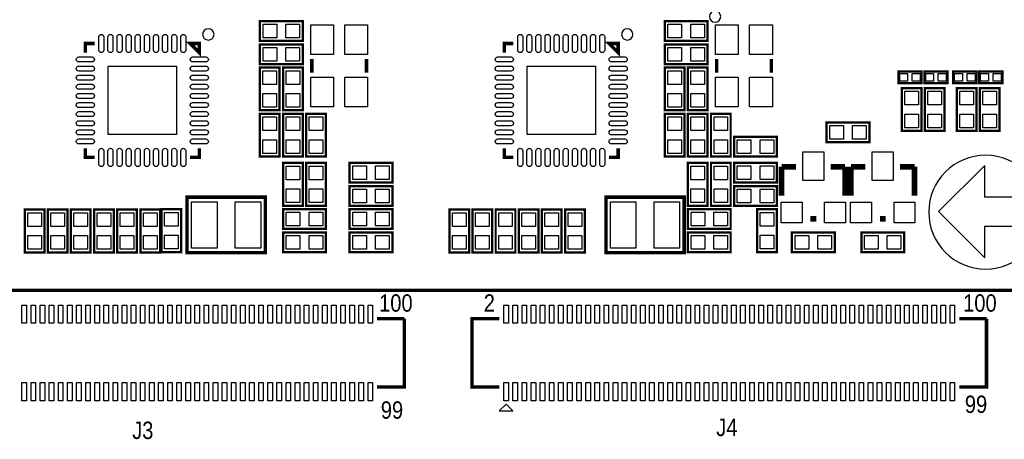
# Model space of a CAD drawing. Extents: x -28 to 211, y -50 to 129.
# Tile 6 of 18: x 47 to 90, y 56 to 74. Entities that reach past the tile are written whole.
import ezdxf

# ---------------------------------------------------------------- set-up
doc = ezdxf.new("R2010")
doc.units = 0
for name, color, linetype in [('BG_SILKSCREEN_TOP', 7, 'CONTINUOUS'), ('PG_SILKSCREEN_TOP', 253, 'CONTINUOUS'), ('PIN_TOP', 92, 'CONTINUOUS')]:
    doc.layers.add(name, color=color, linetype=linetype)

msp = doc.modelspace()

# ---------------------------------------------------------------- linework, layer by layer
at = {"layer": 'BG_SILKSCREEN_TOP'}
msp.add_lwpolyline([(89.1032, 63.463678, 1), (89.1032, 68.463922, 1)], format="xyb", close=True, dxfattribs=at)
msp.add_lwpolyline([(91.092528, 66.621914), (89.060528, 66.621914), (89.060528, 68.018914), (87.028528, 65.986914), (89.060528, 63.954914), (89.060528, 65.351914), (91.092528, 65.351914)], close=True, dxfattribs=at)
at = {"layer": 'BG_SILKSCREEN_TOP', "const_width": 0.1524}
msp.add_lwpolyline([(98.056319, 62.532768), (32.056197, 62.532768)], dxfattribs=at)
at = {"layer": 'PG_SILKSCREEN_TOP'}
for points, const_width in [([(59.1058, 73.4822), (57.2262, 73.4822), (57.2262, 74.3458), (59.1058, 74.3458), (59.1058, 73.4822)], 0.1016), ([(76.8858, 73.4822), (75.0062, 73.4822), (75.0062, 74.3458), (76.8858, 74.3458), (76.8858, 73.4822)], 0.1016), ([(49.959514, 73.366097), (49.559515, 73.366097), (49.559515, 72.966097)], 0.150089), ([(54.159709, 73.366097), (54.559708, 73.366097), (54.559708, 72.966097), (54.159709, 73.366097)], 0.150089), ([(59.1058, 72.4662), (57.2262, 72.4662), (57.2262, 73.3298), (59.1058, 73.3298), (59.1058, 72.4662)], 0.1016), ([(68.359503, 73.366097), (67.959503, 73.366097), (67.959503, 72.966097)], 0.150089), ([(72.559697, 73.366097), (72.959697, 73.366097), (72.959697, 72.966097), (72.559697, 73.366097)], 0.150089), ([(76.8858, 72.4662), (75.0062, 72.4662), (75.0062, 73.3298), (76.8858, 73.3298), (76.8858, 72.4662)], 0.1016), ([(59.506002, 72.689999), (59.506002, 72.090001)], 0.150012), ([(61.905998, 72.689999), (61.905998, 72.090001)], 0.150012), ([(77.286002, 72.689999), (77.286002, 72.090001)], 0.150012), ([(79.685998, 72.689999), (79.685998, 72.090001)], 0.150012), ([(58.0898, 72.3138), (58.0898, 70.4342), (57.2262, 70.4342), (57.2262, 72.3138), (58.0898, 72.3138)], 0.1016), ([(59.1058, 72.3138), (59.1058, 70.4342), (58.2422, 70.4342), (58.2422, 72.3138), (59.1058, 72.3138)], 0.1016), ([(75.8698, 72.3138), (75.8698, 70.4342), (75.0062, 70.4342), (75.0062, 72.3138), (75.8698, 72.3138)], 0.1016), ([(76.8858, 72.3138), (76.8858, 70.4342), (76.0222, 70.4342), (76.0222, 72.3138), (76.8858, 72.3138)], 0.1016), ([(85.2678, 71.628), (86.2838, 71.628), (86.2838, 72.136), (85.2678, 72.136), (85.2678, 71.628)], 0.1016), ([(87.4268, 72.136), (86.4108, 72.136), (86.4108, 71.628), (87.4268, 71.628), (87.4268, 72.136)], 0.1016), ([(87.6808, 71.628), (88.6968, 71.628), (88.6968, 72.136), (87.6808, 72.136), (87.6808, 71.628)], 0.1016), ([(89.8398, 72.136), (88.8238, 72.136), (88.8238, 71.628), (89.8398, 71.628), (89.8398, 72.136)], 0.1016), ([(85.4202, 69.529198), (85.4202, 71.408798), (86.2838, 71.408798), (86.2838, 69.529198), (85.4202, 69.529198)], 0.1016), ([(86.4362, 69.529198), (86.4362, 71.408798), (87.2998, 71.408798), (87.2998, 69.529198), (86.4362, 69.529198)], 0.1016), ([(87.8332, 69.529198), (87.8332, 71.408798), (88.6968, 71.408798), (88.6968, 69.529198), (87.8332, 69.529198)], 0.1016), ([(88.8492, 69.529198), (88.8492, 71.408798), (89.7128, 71.408798), (89.7128, 69.529198), (88.8492, 69.529198)], 0.1016), ([(57.2262, 68.4022), (57.2262, 70.2818), (58.0898, 70.2818), (58.0898, 68.4022), (57.2262, 68.4022)], 0.1016), ([(58.2422, 68.4022), (58.2422, 70.2818), (59.1058, 70.2818), (59.1058, 68.4022), (58.2422, 68.4022)], 0.1016), ([(59.2582, 68.4022), (59.2582, 70.2818), (60.1218, 70.2818), (60.1218, 68.4022), (59.2582, 68.4022)], 0.1016), ([(75.0062, 68.4022), (75.0062, 70.2818), (75.8698, 70.2818), (75.8698, 68.4022), (75.0062, 68.4022)], 0.1016), ([(76.0222, 68.4022), (76.0222, 70.2818), (76.8858, 70.2818), (76.8858, 68.4022), (76.0222, 68.4022)], 0.1016), ([(77.0382, 68.4022), (77.0382, 70.2818), (77.9018, 70.2818), (77.9018, 68.4022), (77.0382, 68.4022)], 0.1016), ([(82.1182, 69.9008), (83.9978, 69.9008), (83.9978, 69.0372), (82.1182, 69.0372), (82.1182, 69.9008)], 0.1016), ([(79.9338, 68.4022), (78.0542, 68.4022), (78.0542, 69.2658), (79.9338, 69.2658), (79.9338, 68.4022)], 0.1016), ([(49.559515, 68.765903), (49.559515, 68.365903), (49.959514, 68.365903)], 0.150089), ([(54.559708, 68.765903), (54.559708, 68.365903), (54.159709, 68.365903)], 0.150089), ([(67.959503, 68.765903), (67.959503, 68.365903), (68.359503, 68.365903)], 0.150089), ([(72.959697, 68.765903), (72.959697, 68.365903), (72.559697, 68.365903)], 0.150089), ([(58.2422, 66.2432), (58.2422, 68.1228), (59.1058, 68.1228), (59.1058, 66.2432), (58.2422, 66.2432)], 0.1016), ([(60.1218, 68.1228), (60.1218, 66.2432), (59.2582, 66.2432), (59.2582, 68.1228), (60.1218, 68.1228)], 0.1016), ([(61.1632, 68.1228), (63.0428, 68.1228), (63.0428, 67.2592), (61.1632, 67.2592), (61.1632, 68.1228)], 0.1016), ([(76.8858, 68.1228), (76.8858, 66.2432), (76.0222, 66.2432), (76.0222, 68.1228), (76.8858, 68.1228)], 0.1016), ([(77.0382, 66.2432), (77.0382, 68.1228), (77.9018, 68.1228), (77.9018, 66.2432), (77.0382, 66.2432)], 0.1016), ([(79.9338, 67.2592), (78.0542, 67.2592), (78.0542, 68.1228), (79.9338, 68.1228), (79.9338, 67.2592)], 0.1016), ([(80.772, 67.9577), (80.137, 67.9577)], 0.254), ([(80.137, 67.9577), (80.137, 66.6877)], 0.254), ([(82.296, 67.9577), (82.931, 67.9577)], 0.254), ([(82.931, 67.9577), (82.931, 66.6877)], 0.254), ([(83.82, 67.9577), (83.185, 67.9577)], 0.254), ([(83.185, 67.9577), (83.185, 66.6877)], 0.254), ([(85.344, 67.9577), (85.979, 67.9577)], 0.254), ([(85.979, 67.9577), (85.979, 66.6877)], 0.254), ([(61.1632, 67.1068), (63.0428, 67.1068), (63.0428, 66.2432), (61.1632, 66.2432), (61.1632, 67.1068)], 0.1016), ([(79.9338, 66.2432), (78.0542, 66.2432), (78.0542, 67.1068), (79.9338, 67.1068), (79.9338, 66.2432)], 0.1016), ([(54.023793, 64.18199), (57.461429, 64.18199), (57.461429, 66.622168), (54.023539, 66.622168), (54.023539, 64.18199), (54.023793, 64.18199)], 0.1524), ([(72.423782, 64.18199), (75.861418, 64.18199), (75.861418, 66.622168), (72.423528, 66.622168), (72.423528, 64.18199), (72.423782, 64.18199)], 0.1524), ([(46.893709, 64.195198), (46.893709, 66.074798), (47.757309, 66.074798), (47.757309, 64.195198), (46.893709, 64.195198)], 0.1016), ([(47.909709, 64.195198), (47.909709, 66.074798), (48.773309, 66.074798), (48.773309, 64.195198), (47.909709, 64.195198)], 0.1016), ([(48.925709, 64.195198), (48.925709, 66.074798), (49.789309, 66.074798), (49.789309, 64.195198), (48.925709, 64.195198)], 0.1016), ([(49.941709, 64.195198), (49.941709, 66.074798), (50.805309, 66.074798), (50.805309, 64.195198), (49.941709, 64.195198)], 0.1016), ([(50.957709, 64.195198), (50.957709, 66.074798), (51.821309, 66.074798), (51.821309, 64.195198), (50.957709, 64.195198)], 0.1016), ([(51.973709, 64.195198), (51.973709, 66.074798), (52.837309, 66.074798), (52.837309, 64.195198), (51.973709, 64.195198)], 0.1016), ([(53.7718, 66.0908), (53.7718, 64.2112), (52.9082, 64.2112), (52.9082, 66.0908), (53.7718, 66.0908)], 0.1016), ([(58.2422, 66.0908), (60.1218, 66.0908), (60.1218, 65.2272), (58.2422, 65.2272), (58.2422, 66.0908)], 0.1016), ([(63.0428, 65.2272), (61.1632, 65.2272), (61.1632, 66.0908), (63.0428, 66.0908), (63.0428, 65.2272)], 0.1016), ([(65.547697, 64.195198), (65.547697, 66.074798), (66.411297, 66.074798), (66.411297, 64.195198), (65.547697, 64.195198)], 0.1016), ([(66.563697, 64.195198), (66.563697, 66.074798), (67.427297, 66.074798), (67.427297, 64.195198), (66.563697, 64.195198)], 0.1016), ([(67.579697, 64.195198), (67.579697, 66.074798), (68.443297, 66.074798), (68.443297, 64.195198), (67.579697, 64.195198)], 0.1016), ([(68.595697, 64.195198), (68.595697, 66.074798), (69.459297, 66.074798), (69.459297, 64.195198), (68.595697, 64.195198)], 0.1016), ([(69.611697, 64.195198), (69.611697, 66.074798), (70.475297, 66.074798), (70.475297, 64.195198), (69.611697, 64.195198)], 0.1016), ([(70.627697, 64.195198), (70.627697, 66.074798), (71.491297, 66.074798), (71.491297, 64.195198), (70.627697, 64.195198)], 0.1016), ([(76.0222, 66.0908), (77.9018, 66.0908), (77.9018, 65.2272), (76.0222, 65.2272), (76.0222, 66.0908)], 0.1016), ([(79.9338, 66.0908), (79.9338, 64.2112), (79.0702, 64.2112), (79.0702, 66.0908), (79.9338, 66.0908)], 0.1016), ([(81.407, 65.6717), (81.661, 65.6717)], 0.254), ([(84.455, 65.6717), (84.709, 65.6717)], 0.254), ([(58.2422, 65.0748), (60.1218, 65.0748), (60.1218, 64.2112), (58.2422, 64.2112), (58.2422, 65.0748)], 0.1016), ([(63.0428, 64.2112), (61.1632, 64.2112), (61.1632, 65.0748), (63.0428, 65.0748), (63.0428, 64.2112)], 0.1016), ([(76.0222, 65.0748), (77.9018, 65.0748), (77.9018, 64.2112), (76.0222, 64.2112), (76.0222, 65.0748)], 0.1016), ([(80.5942, 65.0748), (82.4738, 65.0748), (82.4738, 64.2112), (80.5942, 64.2112), (80.5942, 65.0748)], 0.1016), ([(83.6422, 65.0748), (85.5218, 65.0748), (85.5218, 64.2112), (83.6422, 64.2112), (83.6422, 65.0748)], 0.1016), ([(63.572619, 61.286771), (62.372621, 61.286771)], 0.150012), ([(62.372621, 58.286777), (63.572619, 58.286777), (63.572619, 61.286771)], 0.150012), ([(67.740251, 61.286771), (66.540253, 61.286771), (66.540253, 58.286777), (67.740251, 58.286777)], 0.150012), ([(89.140259, 61.286771), (87.940261, 61.286771)], 0.150012), ([(87.940261, 58.286777), (89.140259, 58.286777), (89.140259, 61.286771)], 0.150012)]:
    msp.add_lwpolyline(points, dxfattribs=dict(at, const_width=const_width))
for points in [[(77.465987, 74.549, 1), (76.966006, 74.549005, 1)], [(55.209592, 73.765994, 1), (54.70963, 73.766006, 1)], [(73.609581, 73.765994, 1), (73.109619, 73.766006, 1)]]:
    msp.add_lwpolyline(points, format="xyb", close=True, dxfattribs=at)
msp.add_lwpolyline([(67.740251, 57.236766), (68.340249, 57.236766), (68.04025, 57.536766)], close=True, dxfattribs=at)
at = {"layer": 'PIN_TOP'}
for points in [[(57.965823, 74.213695), (57.965823, 73.614305), (57.366433, 73.614305), (57.366433, 74.213695)], [(58.965567, 74.213695), (58.965567, 73.614305), (58.366177, 73.614305), (58.366177, 74.213695)], [(59.45599, 74.190009), (60.455988, 74.190009), (60.455988, 72.890012), (59.45599, 72.890012)], [(60.956012, 74.190009), (61.95601, 74.190009), (61.95601, 72.890012), (60.956012, 72.890012)], [(75.745823, 74.213695), (75.745823, 73.614305), (75.146433, 73.614305), (75.146433, 74.213695)], [(76.745567, 74.213695), (76.745567, 73.614305), (76.146177, 73.614305), (76.146177, 74.213695)], [(77.23599, 74.190009), (78.235988, 74.190009), (78.235988, 72.890012), (77.23599, 72.890012)], [(78.736012, 74.190009), (79.73601, 74.190009), (79.73601, 72.890012), (78.736012, 72.890012)], [(57.965823, 73.197695), (57.965823, 72.598305), (57.366433, 72.598305), (57.366433, 73.197695)], [(58.965567, 73.197695), (58.965567, 72.598305), (58.366177, 72.598305), (58.366177, 73.197695)], [(75.745823, 73.197695), (75.745823, 72.598305), (75.146433, 72.598305), (75.146433, 73.197695)], [(76.745567, 73.197695), (76.745567, 72.598305), (76.146177, 72.598305), (76.146177, 73.197695)], [(50.559614, 72.365997), (53.559608, 72.365997), (53.559608, 69.366003), (50.559614, 69.366003)], [(68.959603, 72.365997), (71.959597, 72.365997), (71.959597, 69.366003), (68.959603, 69.366003)], [(57.358305, 72.173567), (57.957695, 72.173567), (57.957695, 71.574177), (57.358305, 71.574177)], [(58.374305, 72.173567), (58.973695, 72.173567), (58.973695, 71.574177), (58.374305, 71.574177)], [(59.45599, 71.889988), (60.455988, 71.889988), (60.455988, 70.589991), (59.45599, 70.589991)], [(60.956012, 71.889988), (61.95601, 71.889988), (61.95601, 70.589991), (60.956012, 70.589991)], [(75.138305, 72.173567), (75.737695, 72.173567), (75.737695, 71.574177), (75.138305, 71.574177)], [(76.154305, 72.173567), (76.753695, 72.173567), (76.753695, 71.574177), (76.154305, 71.574177)], [(77.23599, 71.889988), (78.235988, 71.889988), (78.235988, 70.589991), (77.23599, 70.589991)], [(78.736012, 71.889988), (79.73601, 71.889988), (79.73601, 70.589991), (78.736012, 70.589991)], [(85.325712, 71.706994), (85.325712, 72.057006), (85.675724, 72.057006), (85.675724, 71.706994)], [(85.875876, 71.706994), (85.875876, 72.057006), (86.225888, 72.057006), (86.225888, 71.706994)], [(86.818724, 72.057006), (86.818724, 71.706994), (86.468712, 71.706994), (86.468712, 72.057006)], [(87.368888, 72.057006), (87.368888, 71.706994), (87.018876, 71.706994), (87.018876, 72.057006)], [(87.738712, 71.706994), (87.738712, 72.057006), (88.088724, 72.057006), (88.088724, 71.706994)], [(88.288876, 71.706994), (88.288876, 72.057006), (88.638888, 72.057006), (88.638888, 71.706994)], [(89.231724, 72.057006), (89.231724, 71.706994), (88.881712, 71.706994), (88.881712, 72.057006)], [(89.781888, 72.057006), (89.781888, 71.706994), (89.431876, 71.706994), (89.431876, 72.057006)], [(57.358305, 71.173823), (57.957695, 71.173823), (57.957695, 70.574433), (57.358305, 70.574433)], [(58.374305, 71.173823), (58.973695, 71.173823), (58.973695, 70.574433), (58.374305, 70.574433)], [(75.138305, 71.173823), (75.737695, 71.173823), (75.737695, 70.574433), (75.138305, 70.574433)], [(76.154305, 71.173823), (76.753695, 71.173823), (76.753695, 70.574433), (76.154305, 70.574433)], [(86.151695, 70.669175), (85.552305, 70.669175), (85.552305, 71.268565), (86.151695, 71.268565)], [(87.167695, 70.669175), (86.568305, 70.669175), (86.568305, 71.268565), (87.167695, 71.268565)], [(88.564695, 70.669175), (87.965305, 70.669175), (87.965305, 71.268565), (88.564695, 71.268565)], [(89.580695, 70.669175), (88.981305, 70.669175), (88.981305, 71.268565), (89.580695, 71.268565)], [(57.957695, 69.542177), (57.358305, 69.542177), (57.358305, 70.141567), (57.957695, 70.141567)], [(58.973695, 69.542177), (58.374305, 69.542177), (58.374305, 70.141567), (58.973695, 70.141567)], [(59.989695, 69.542177), (59.390305, 69.542177), (59.390305, 70.141567), (59.989695, 70.141567)], [(75.737695, 69.542177), (75.138305, 69.542177), (75.138305, 70.141567), (75.737695, 70.141567)], [(76.753695, 69.542177), (76.154305, 69.542177), (76.154305, 70.141567), (76.753695, 70.141567)], [(77.769695, 69.542177), (77.170305, 69.542177), (77.170305, 70.141567), (77.769695, 70.141567)], [(86.151695, 69.669431), (85.552305, 69.669431), (85.552305, 70.268821), (86.151695, 70.268821)], [(87.167695, 69.669431), (86.568305, 69.669431), (86.568305, 70.268821), (87.167695, 70.268821)], [(88.564695, 69.669431), (87.965305, 69.669431), (87.965305, 70.268821), (88.564695, 70.268821)], [(89.580695, 69.669431), (88.981305, 69.669431), (88.981305, 70.268821), (89.580695, 70.268821)], [(82.258433, 69.169305), (82.258433, 69.768695), (82.857823, 69.768695), (82.857823, 69.169305)], [(83.258177, 69.169305), (83.258177, 69.768695), (83.857567, 69.768695), (83.857567, 69.169305)], [(57.957695, 68.542433), (57.358305, 68.542433), (57.358305, 69.141823), (57.957695, 69.141823)], [(58.973695, 68.542433), (58.374305, 68.542433), (58.374305, 69.141823), (58.973695, 69.141823)], [(59.989695, 68.542433), (59.390305, 68.542433), (59.390305, 69.141823), (59.989695, 69.141823)], [(75.737695, 68.542433), (75.138305, 68.542433), (75.138305, 69.141823), (75.737695, 69.141823)], [(76.753695, 68.542433), (76.154305, 68.542433), (76.154305, 69.141823), (76.753695, 69.141823)], [(77.769695, 68.542433), (77.170305, 68.542433), (77.170305, 69.141823), (77.769695, 69.141823)], [(78.793823, 69.133695), (78.793823, 68.534305), (78.194433, 68.534305), (78.194433, 69.133695)], [(79.793567, 69.133695), (79.793567, 68.534305), (79.194177, 68.534305), (79.194177, 69.133695)], [(81.0768, 67.3481), (81.0768, 68.6181), (81.9912, 68.6181), (81.9912, 67.3481)], [(84.1248, 67.3481), (84.1248, 68.6181), (85.0392, 68.6181), (85.0392, 67.3481)], [(58.973695, 67.383177), (58.374305, 67.383177), (58.374305, 67.982567), (58.973695, 67.982567)], [(59.390305, 67.982567), (59.989695, 67.982567), (59.989695, 67.383177), (59.390305, 67.383177)], [(61.303433, 67.391305), (61.303433, 67.990695), (61.902823, 67.990695), (61.902823, 67.391305)], [(62.303177, 67.391305), (62.303177, 67.990695), (62.902567, 67.990695), (62.902567, 67.391305)], [(76.154305, 67.982567), (76.753695, 67.982567), (76.753695, 67.383177), (76.154305, 67.383177)], [(77.769695, 67.383177), (77.170305, 67.383177), (77.170305, 67.982567), (77.769695, 67.982567)], [(78.793823, 67.990695), (78.793823, 67.391305), (78.194433, 67.391305), (78.194433, 67.990695)], [(79.793567, 67.990695), (79.793567, 67.391305), (79.194177, 67.391305), (79.194177, 67.990695)], [(58.973695, 66.383433), (58.374305, 66.383433), (58.374305, 66.982823), (58.973695, 66.982823)], [(59.390305, 66.982823), (59.989695, 66.982823), (59.989695, 66.383433), (59.390305, 66.383433)], [(61.303433, 66.375305), (61.303433, 66.974695), (61.902823, 66.974695), (61.902823, 66.375305)], [(62.303177, 66.375305), (62.303177, 66.974695), (62.902567, 66.974695), (62.902567, 66.375305)], [(76.154305, 66.982823), (76.753695, 66.982823), (76.753695, 66.383433), (76.154305, 66.383433)], [(77.769695, 66.383433), (77.170305, 66.383433), (77.170305, 66.982823), (77.769695, 66.982823)], [(78.793823, 66.974695), (78.793823, 66.375305), (78.194433, 66.375305), (78.194433, 66.974695)], [(79.793567, 66.974695), (79.793567, 66.375305), (79.194177, 66.375305), (79.194177, 66.974695)], [(54.224961, 64.389), (54.224961, 66.421), (55.342561, 66.421), (55.342561, 64.389)], [(56.142661, 64.389), (56.142661, 66.421), (57.260261, 66.421), (57.260261, 64.389)], [(72.62495, 64.389), (72.62495, 66.421), (73.74255, 66.421), (73.74255, 64.389)], [(74.54265, 64.389), (74.54265, 66.421), (75.66025, 66.421), (75.66025, 64.389)], [(80.1243, 65.4939), (80.1243, 66.4083), (81.0387, 66.4083), (81.0387, 65.4939)], [(82.0293, 65.4939), (82.0293, 66.4083), (82.9437, 66.4083), (82.9437, 65.4939)], [(83.1723, 65.4939), (83.1723, 66.4083), (84.0867, 66.4083), (84.0867, 65.4939)], [(85.0773, 65.4939), (85.0773, 66.4083), (85.9917, 66.4083), (85.9917, 65.4939)], [(47.625203, 65.335175), (47.025814, 65.335175), (47.025814, 65.934565), (47.625203, 65.934565)], [(48.641203, 65.335175), (48.041814, 65.335175), (48.041814, 65.934565), (48.641203, 65.934565)], [(49.657203, 65.335175), (49.057814, 65.335175), (49.057814, 65.934565), (49.657203, 65.934565)], [(50.673203, 65.335175), (50.073814, 65.335175), (50.073814, 65.934565), (50.673203, 65.934565)], [(51.689203, 65.335175), (51.089814, 65.335175), (51.089814, 65.934565), (51.689203, 65.934565)], [(52.705203, 65.335175), (52.105814, 65.335175), (52.105814, 65.934565), (52.705203, 65.934565)], [(53.040305, 65.950567), (53.639695, 65.950567), (53.639695, 65.351177), (53.040305, 65.351177)], [(58.382433, 65.359305), (58.382433, 65.958695), (58.981823, 65.958695), (58.981823, 65.359305)], [(59.382177, 65.359305), (59.382177, 65.958695), (59.981567, 65.958695), (59.981567, 65.359305)], [(61.902823, 65.958695), (61.902823, 65.359305), (61.303433, 65.359305), (61.303433, 65.958695)], [(62.902567, 65.958695), (62.902567, 65.359305), (62.303177, 65.359305), (62.303177, 65.958695)], [(66.279192, 65.335175), (65.679803, 65.335175), (65.679803, 65.934565), (66.279192, 65.934565)], [(67.295192, 65.335175), (66.695803, 65.335175), (66.695803, 65.934565), (67.295192, 65.934565)], [(68.311192, 65.335175), (67.711803, 65.335175), (67.711803, 65.934565), (68.311192, 65.934565)], [(69.327192, 65.335175), (68.727803, 65.335175), (68.727803, 65.934565), (69.327192, 65.934565)], [(70.343192, 65.335175), (69.743803, 65.335175), (69.743803, 65.934565), (70.343192, 65.934565)], [(71.359192, 65.335175), (70.759803, 65.335175), (70.759803, 65.934565), (71.359192, 65.934565)], [(76.162433, 65.359305), (76.162433, 65.958695), (76.761823, 65.958695), (76.761823, 65.359305)], [(77.162177, 65.359305), (77.162177, 65.958695), (77.761567, 65.958695), (77.761567, 65.359305)], [(79.202305, 65.950567), (79.801695, 65.950567), (79.801695, 65.351177), (79.202305, 65.351177)], [(47.625203, 64.335431), (47.025814, 64.335431), (47.025814, 64.934821), (47.625203, 64.934821)], [(48.641203, 64.335431), (48.041814, 64.335431), (48.041814, 64.934821), (48.641203, 64.934821)], [(49.657203, 64.335431), (49.057814, 64.335431), (49.057814, 64.934821), (49.657203, 64.934821)], [(50.673203, 64.335431), (50.073814, 64.335431), (50.073814, 64.934821), (50.673203, 64.934821)], [(51.689203, 64.335431), (51.089814, 64.335431), (51.089814, 64.934821), (51.689203, 64.934821)], [(52.705203, 64.335431), (52.105814, 64.335431), (52.105814, 64.934821), (52.705203, 64.934821)], [(53.040305, 64.950823), (53.639695, 64.950823), (53.639695, 64.351433), (53.040305, 64.351433)], [(58.382433, 64.343305), (58.382433, 64.942695), (58.981823, 64.942695), (58.981823, 64.343305)], [(59.382177, 64.343305), (59.382177, 64.942695), (59.981567, 64.942695), (59.981567, 64.343305)], [(61.902823, 64.942695), (61.902823, 64.343305), (61.303433, 64.343305), (61.303433, 64.942695)], [(62.902567, 64.942695), (62.902567, 64.343305), (62.303177, 64.343305), (62.303177, 64.942695)], [(66.279192, 64.335431), (65.679803, 64.335431), (65.679803, 64.934821), (66.279192, 64.934821)], [(67.295192, 64.335431), (66.695803, 64.335431), (66.695803, 64.934821), (67.295192, 64.934821)], [(68.311192, 64.335431), (67.711803, 64.335431), (67.711803, 64.934821), (68.311192, 64.934821)], [(69.327192, 64.335431), (68.727803, 64.335431), (68.727803, 64.934821), (69.327192, 64.934821)], [(70.343192, 64.335431), (69.743803, 64.335431), (69.743803, 64.934821), (70.343192, 64.934821)], [(71.359192, 64.335431), (70.759803, 64.335431), (70.759803, 64.934821), (71.359192, 64.934821)], [(76.162433, 64.343305), (76.162433, 64.942695), (76.761823, 64.942695), (76.761823, 64.343305)], [(77.162177, 64.343305), (77.162177, 64.942695), (77.761567, 64.942695), (77.761567, 64.343305)], [(79.202305, 64.950823), (79.801695, 64.950823), (79.801695, 64.351433), (79.202305, 64.351433)], [(80.734433, 64.343305), (80.734433, 64.942695), (81.333823, 64.942695), (81.333823, 64.343305)], [(81.734177, 64.343305), (81.734177, 64.942695), (82.333567, 64.942695), (82.333567, 64.343305)], [(83.782433, 64.343305), (83.782433, 64.942695), (84.381823, 64.942695), (84.381823, 64.343305)], [(84.782177, 64.343305), (84.782177, 64.942695), (85.381567, 64.942695), (85.381567, 64.343305)], [(46.772627, 61.086771), (46.772627, 61.88677), (46.972626, 61.88677), (46.972626, 61.086771)], [(47.172626, 61.086771), (47.172626, 61.88677), (47.372626, 61.88677), (47.372626, 61.086771)], [(47.572625, 61.086771), (47.572625, 61.88677), (47.772625, 61.88677), (47.772625, 61.086771)], [(47.972624, 61.086771), (47.972624, 61.88677), (48.172624, 61.88677), (48.172624, 61.086771)], [(48.372624, 61.086771), (48.372624, 61.88677), (48.572623, 61.88677), (48.572623, 61.086771)], [(48.772623, 61.086771), (48.772623, 61.88677), (48.972622, 61.88677), (48.972622, 61.086771)], [(49.172622, 61.086771), (49.172622, 61.88677), (49.372622, 61.88677), (49.372622, 61.086771)], [(49.572621, 61.086771), (49.572621, 61.88677), (49.772621, 61.88677), (49.772621, 61.086771)], [(49.97262, 61.086771), (49.97262, 61.88677), (50.17262, 61.88677), (50.17262, 61.086771)], [(50.37262, 61.086771), (50.37262, 61.88677), (50.572619, 61.88677), (50.572619, 61.086771)], [(50.772619, 61.086771), (50.772619, 61.88677), (50.972618, 61.88677), (50.972618, 61.086771)], [(51.172618, 61.086771), (51.172618, 61.88677), (51.372618, 61.88677), (51.372618, 61.086771)], [(51.572617, 61.086771), (51.572617, 61.88677), (51.772617, 61.88677), (51.772617, 61.086771)], [(51.972616, 61.086771), (51.972616, 61.88677), (52.172616, 61.88677), (52.172616, 61.086771)], [(52.372616, 61.086771), (52.372616, 61.88677), (52.572615, 61.88677), (52.572615, 61.086771)], [(52.772615, 61.086771), (52.772615, 61.88677), (52.972614, 61.88677), (52.972614, 61.086771)], [(53.172614, 61.086771), (53.172614, 61.88677), (53.372614, 61.88677), (53.372614, 61.086771)], [(53.572613, 61.086771), (53.572613, 61.88677), (53.772613, 61.88677), (53.772613, 61.086771)], [(53.972612, 61.086771), (53.972612, 61.88677), (54.172612, 61.88677), (54.172612, 61.086771)], [(54.372612, 61.086771), (54.372612, 61.88677), (54.572611, 61.88677), (54.572611, 61.086771)], [(54.772611, 61.086771), (54.772611, 61.88677), (54.97261, 61.88677), (54.97261, 61.086771)], [(55.17261, 61.086771), (55.17261, 61.88677), (55.37261, 61.88677), (55.37261, 61.086771)], [(55.572609, 61.086771), (55.572609, 61.88677), (55.772609, 61.88677), (55.772609, 61.086771)], [(55.972608, 61.086771), (55.972608, 61.88677), (56.172608, 61.88677), (56.172608, 61.086771)], [(56.372608, 61.086771), (56.372608, 61.88677), (56.572607, 61.88677), (56.572607, 61.086771)], [(56.772607, 61.086771), (56.772607, 61.88677), (56.972606, 61.88677), (56.972606, 61.086771)], [(57.172606, 61.086771), (57.172606, 61.88677), (57.372606, 61.88677), (57.372606, 61.086771)], [(57.572605, 61.086771), (57.572605, 61.88677), (57.772605, 61.88677), (57.772605, 61.086771)], [(57.972604, 61.086771), (57.972604, 61.88677), (58.172604, 61.88677), (58.172604, 61.086771)], [(58.372604, 61.086771), (58.372604, 61.88677), (58.572603, 61.88677), (58.572603, 61.086771)], [(58.772628, 61.086771), (58.772628, 61.88677), (58.972628, 61.88677), (58.972628, 61.086771)], [(59.172627, 61.086771), (59.172627, 61.88677), (59.372627, 61.88677), (59.372627, 61.086771)], [(59.572627, 61.086771), (59.572627, 61.88677), (59.772626, 61.88677), (59.772626, 61.086771)], [(59.972626, 61.086771), (59.972626, 61.88677), (60.172625, 61.88677), (60.172625, 61.086771)], [(60.372625, 61.086771), (60.372625, 61.88677), (60.572625, 61.88677), (60.572625, 61.086771)], [(60.772624, 61.086771), (60.772624, 61.88677), (60.972624, 61.88677), (60.972624, 61.086771)], [(61.172623, 61.086771), (61.172623, 61.88677), (61.372623, 61.88677), (61.372623, 61.086771)], [(61.572623, 61.086771), (61.572623, 61.88677), (61.772622, 61.88677), (61.772622, 61.086771)], [(61.972622, 61.086771), (61.972622, 61.88677), (62.172621, 61.88677), (62.172621, 61.086771)], [(67.94025, 61.086771), (67.94025, 61.88677), (68.14025, 61.88677), (68.14025, 61.086771)], [(68.340249, 61.086771), (68.340249, 61.88677), (68.540249, 61.88677), (68.540249, 61.086771)], [(68.740249, 61.086771), (68.740249, 61.88677), (68.940248, 61.88677), (68.940248, 61.086771)], [(69.140248, 61.086771), (69.140248, 61.88677), (69.340247, 61.88677), (69.340247, 61.086771)], [(69.540247, 61.086771), (69.540247, 61.88677), (69.740247, 61.88677), (69.740247, 61.086771)], [(69.940246, 61.086771), (69.940246, 61.88677), (70.140246, 61.88677), (70.140246, 61.086771)], [(70.340245, 61.086771), (70.340245, 61.88677), (70.540245, 61.88677), (70.540245, 61.086771)], [(70.740245, 61.086771), (70.740245, 61.88677), (70.940244, 61.88677), (70.940244, 61.086771)], [(71.140244, 61.086771), (71.140244, 61.88677), (71.340243, 61.88677), (71.340243, 61.086771)], [(71.540268, 61.086771), (71.540268, 61.88677), (71.740268, 61.88677), (71.740268, 61.086771)], [(71.940268, 61.086771), (71.940268, 61.88677), (72.140267, 61.88677), (72.140267, 61.086771)], [(72.340267, 61.086771), (72.340267, 61.88677), (72.540266, 61.88677), (72.540266, 61.086771)], [(72.740266, 61.086771), (72.740266, 61.88677), (72.940266, 61.88677), (72.940266, 61.086771)], [(73.140265, 61.086771), (73.140265, 61.88677), (73.340265, 61.88677), (73.340265, 61.086771)], [(73.540264, 61.086771), (73.540264, 61.88677), (73.740264, 61.88677), (73.740264, 61.086771)], [(73.940264, 61.086771), (73.940264, 61.88677), (74.140263, 61.88677), (74.140263, 61.086771)], [(74.340263, 61.086771), (74.340263, 61.88677), (74.540262, 61.88677), (74.540262, 61.086771)], [(74.740262, 61.086771), (74.740262, 61.88677), (74.940262, 61.88677), (74.940262, 61.086771)], [(75.140261, 61.086771), (75.140261, 61.88677), (75.340261, 61.88677), (75.340261, 61.086771)], [(75.54026, 61.086771), (75.54026, 61.88677), (75.74026, 61.88677), (75.74026, 61.086771)], [(75.94026, 61.086771), (75.94026, 61.88677), (76.140259, 61.88677), (76.140259, 61.086771)], [(76.340259, 61.086771), (76.340259, 61.88677), (76.540258, 61.88677), (76.540258, 61.086771)], [(76.740258, 61.086771), (76.740258, 61.88677), (76.940258, 61.88677), (76.940258, 61.086771)], [(77.140257, 61.086771), (77.140257, 61.88677), (77.340257, 61.88677), (77.340257, 61.086771)], [(77.540256, 61.086771), (77.540256, 61.88677), (77.740256, 61.88677), (77.740256, 61.086771)], [(77.940256, 61.086771), (77.940256, 61.88677), (78.140255, 61.88677), (78.140255, 61.086771)], [(78.340255, 61.086771), (78.340255, 61.88677), (78.540254, 61.88677), (78.540254, 61.086771)], [(78.740254, 61.086771), (78.740254, 61.88677), (78.940254, 61.88677), (78.940254, 61.086771)], [(79.140253, 61.086771), (79.140253, 61.88677), (79.340253, 61.88677), (79.340253, 61.086771)], [(79.540252, 61.086771), (79.540252, 61.88677), (79.740252, 61.88677), (79.740252, 61.086771)], [(79.940252, 61.086771), (79.940252, 61.88677), (80.140251, 61.88677), (80.140251, 61.086771)], [(80.340251, 61.086771), (80.340251, 61.88677), (80.54025, 61.88677), (80.54025, 61.086771)], [(80.74025, 61.086771), (80.74025, 61.88677), (80.94025, 61.88677), (80.94025, 61.086771)], [(81.140249, 61.086771), (81.140249, 61.88677), (81.340249, 61.88677), (81.340249, 61.086771)], [(81.540248, 61.086771), (81.540248, 61.88677), (81.740248, 61.88677), (81.740248, 61.086771)], [(81.940248, 61.086771), (81.940248, 61.88677), (82.140247, 61.88677), (82.140247, 61.086771)], [(82.340247, 61.086771), (82.340247, 61.88677), (82.540246, 61.88677), (82.540246, 61.086771)], [(82.740246, 61.086771), (82.740246, 61.88677), (82.940246, 61.88677), (82.940246, 61.086771)], [(83.140245, 61.086771), (83.140245, 61.88677), (83.340245, 61.88677), (83.340245, 61.086771)], [(83.540244, 61.086771), (83.540244, 61.88677), (83.740244, 61.88677), (83.740244, 61.086771)], [(83.940244, 61.086771), (83.940244, 61.88677), (84.140243, 61.88677), (84.140243, 61.086771)], [(84.340268, 61.086771), (84.340268, 61.88677), (84.540268, 61.88677), (84.540268, 61.086771)], [(84.740267, 61.086771), (84.740267, 61.88677), (84.940267, 61.88677), (84.940267, 61.086771)], [(85.140267, 61.086771), (85.140267, 61.88677), (85.340266, 61.88677), (85.340266, 61.086771)], [(85.540266, 61.086771), (85.540266, 61.88677), (85.740265, 61.88677), (85.740265, 61.086771)], [(85.940265, 61.086771), (85.940265, 61.88677), (86.140265, 61.88677), (86.140265, 61.086771)], [(86.340264, 61.086771), (86.340264, 61.88677), (86.540264, 61.88677), (86.540264, 61.086771)], [(86.740263, 61.086771), (86.740263, 61.88677), (86.940263, 61.88677), (86.940263, 61.086771)], [(87.140263, 61.086771), (87.140263, 61.88677), (87.340262, 61.88677), (87.340262, 61.086771)], [(87.540262, 61.086771), (87.540262, 61.88677), (87.740261, 61.88677), (87.740261, 61.086771)], [(46.772627, 57.686778), (46.772627, 58.486777), (46.972626, 58.486777), (46.972626, 57.686778)], [(47.172626, 57.686778), (47.172626, 58.486777), (47.372626, 58.486777), (47.372626, 57.686778)], [(47.572625, 57.686778), (47.572625, 58.486777), (47.772625, 58.486777), (47.772625, 57.686778)], [(47.972624, 57.686778), (47.972624, 58.486777), (48.172624, 58.486777), (48.172624, 57.686778)], [(48.372624, 57.686778), (48.372624, 58.486777), (48.572623, 58.486777), (48.572623, 57.686778)], [(48.772623, 57.686778), (48.772623, 58.486777), (48.972622, 58.486777), (48.972622, 57.686778)], [(49.172622, 57.686778), (49.172622, 58.486777), (49.372622, 58.486777), (49.372622, 57.686778)], [(49.572621, 57.686778), (49.572621, 58.486777), (49.772621, 58.486777), (49.772621, 57.686778)], [(49.97262, 57.686778), (49.97262, 58.486777), (50.17262, 58.486777), (50.17262, 57.686778)], [(50.37262, 57.686778), (50.37262, 58.486777), (50.572619, 58.486777), (50.572619, 57.686778)], [(50.772619, 57.686778), (50.772619, 58.486777), (50.972618, 58.486777), (50.972618, 57.686778)], [(51.172618, 57.686778), (51.172618, 58.486777), (51.372618, 58.486777), (51.372618, 57.686778)], [(51.572617, 57.686778), (51.572617, 58.486777), (51.772617, 58.486777), (51.772617, 57.686778)], [(51.972616, 57.686778), (51.972616, 58.486777), (52.172616, 58.486777), (52.172616, 57.686778)], [(52.372616, 57.686778), (52.372616, 58.486777), (52.572615, 58.486777), (52.572615, 57.686778)], [(52.772615, 57.686778), (52.772615, 58.486777), (52.972614, 58.486777), (52.972614, 57.686778)], [(53.172614, 57.686778), (53.172614, 58.486777), (53.372614, 58.486777), (53.372614, 57.686778)], [(53.572613, 57.686778), (53.572613, 58.486777), (53.772613, 58.486777), (53.772613, 57.686778)], [(53.972612, 57.686778), (53.972612, 58.486777), (54.172612, 58.486777), (54.172612, 57.686778)], [(54.372612, 57.686778), (54.372612, 58.486777), (54.572611, 58.486777), (54.572611, 57.686778)], [(54.772611, 57.686778), (54.772611, 58.486777), (54.97261, 58.486777), (54.97261, 57.686778)], [(55.17261, 57.686778), (55.17261, 58.486777), (55.37261, 58.486777), (55.37261, 57.686778)], [(55.572609, 57.686778), (55.572609, 58.486777), (55.772609, 58.486777), (55.772609, 57.686778)], [(55.972608, 57.686778), (55.972608, 58.486777), (56.172608, 58.486777), (56.172608, 57.686778)], [(56.372608, 57.686778), (56.372608, 58.486777), (56.572607, 58.486777), (56.572607, 57.686778)], [(56.772607, 57.686778), (56.772607, 58.486777), (56.972606, 58.486777), (56.972606, 57.686778)], [(57.172606, 57.686778), (57.172606, 58.486777), (57.372606, 58.486777), (57.372606, 57.686778)], [(57.572605, 57.686778), (57.572605, 58.486777), (57.772605, 58.486777), (57.772605, 57.686778)], [(57.972604, 57.686778), (57.972604, 58.486777), (58.172604, 58.486777), (58.172604, 57.686778)], [(58.372604, 57.686778), (58.372604, 58.486777), (58.572603, 58.486777), (58.572603, 57.686778)], [(58.772628, 57.686778), (58.772628, 58.486777), (58.972628, 58.486777), (58.972628, 57.686778)], [(59.172627, 57.686778), (59.172627, 58.486777), (59.372627, 58.486777), (59.372627, 57.686778)], [(59.572627, 57.686778), (59.572627, 58.486777), (59.772626, 58.486777), (59.772626, 57.686778)], [(59.972626, 57.686778), (59.972626, 58.486777), (60.172625, 58.486777), (60.172625, 57.686778)], [(60.372625, 57.686778), (60.372625, 58.486777), (60.572625, 58.486777), (60.572625, 57.686778)], [(60.772624, 57.686778), (60.772624, 58.486777), (60.972624, 58.486777), (60.972624, 57.686778)], [(61.172623, 57.686778), (61.172623, 58.486777), (61.372623, 58.486777), (61.372623, 57.686778)], [(61.572623, 57.686778), (61.572623, 58.486777), (61.772622, 58.486777), (61.772622, 57.686778)], [(61.972622, 57.686778), (61.972622, 58.486777), (62.172621, 58.486777), (62.172621, 57.686778)], [(67.94025, 57.686778), (67.94025, 58.486777), (68.14025, 58.486777), (68.14025, 57.686778)], [(68.340249, 57.686778), (68.340249, 58.486777), (68.540249, 58.486777), (68.540249, 57.686778)], [(68.740249, 57.686778), (68.740249, 58.486777), (68.940248, 58.486777), (68.940248, 57.686778)], [(69.140248, 57.686778), (69.140248, 58.486777), (69.340247, 58.486777), (69.340247, 57.686778)], [(69.540247, 57.686778), (69.540247, 58.486777), (69.740247, 58.486777), (69.740247, 57.686778)], [(69.940246, 57.686778), (69.940246, 58.486777), (70.140246, 58.486777), (70.140246, 57.686778)], [(70.340245, 57.686778), (70.340245, 58.486777), (70.540245, 58.486777), (70.540245, 57.686778)], [(70.740245, 57.686778), (70.740245, 58.486777), (70.940244, 58.486777), (70.940244, 57.686778)], [(71.140244, 57.686778), (71.140244, 58.486777), (71.340243, 58.486777), (71.340243, 57.686778)], [(71.540268, 57.686778), (71.540268, 58.486777), (71.740268, 58.486777), (71.740268, 57.686778)], [(71.940268, 57.686778), (71.940268, 58.486777), (72.140267, 58.486777), (72.140267, 57.686778)], [(72.340267, 57.686778), (72.340267, 58.486777), (72.540266, 58.486777), (72.540266, 57.686778)], [(72.740266, 57.686778), (72.740266, 58.486777), (72.940266, 58.486777), (72.940266, 57.686778)], [(73.140265, 57.686778), (73.140265, 58.486777), (73.340265, 58.486777), (73.340265, 57.686778)], [(73.540264, 57.686778), (73.540264, 58.486777), (73.740264, 58.486777), (73.740264, 57.686778)], [(73.940264, 57.686778), (73.940264, 58.486777), (74.140263, 58.486777), (74.140263, 57.686778)], [(74.340263, 57.686778), (74.340263, 58.486777), (74.540262, 58.486777), (74.540262, 57.686778)], [(74.740262, 57.686778), (74.740262, 58.486777), (74.940262, 58.486777), (74.940262, 57.686778)], [(75.140261, 57.686778), (75.140261, 58.486777), (75.340261, 58.486777), (75.340261, 57.686778)], [(75.54026, 57.686778), (75.54026, 58.486777), (75.74026, 58.486777), (75.74026, 57.686778)], [(75.94026, 57.686778), (75.94026, 58.486777), (76.140259, 58.486777), (76.140259, 57.686778)], [(76.340259, 57.686778), (76.340259, 58.486777), (76.540258, 58.486777), (76.540258, 57.686778)], [(76.740258, 57.686778), (76.740258, 58.486777), (76.940258, 58.486777), (76.940258, 57.686778)], [(77.140257, 57.686778), (77.140257, 58.486777), (77.340257, 58.486777), (77.340257, 57.686778)], [(77.540256, 57.686778), (77.540256, 58.486777), (77.740256, 58.486777), (77.740256, 57.686778)], [(77.940256, 57.686778), (77.940256, 58.486777), (78.140255, 58.486777), (78.140255, 57.686778)], [(78.340255, 57.686778), (78.340255, 58.486777), (78.540254, 58.486777), (78.540254, 57.686778)], [(78.740254, 57.686778), (78.740254, 58.486777), (78.940254, 58.486777), (78.940254, 57.686778)], [(79.140253, 57.686778), (79.140253, 58.486777), (79.340253, 58.486777), (79.340253, 57.686778)], [(79.540252, 57.686778), (79.540252, 58.486777), (79.740252, 58.486777), (79.740252, 57.686778)], [(79.940252, 57.686778), (79.940252, 58.486777), (80.140251, 58.486777), (80.140251, 57.686778)], [(80.340251, 57.686778), (80.340251, 58.486777), (80.54025, 58.486777), (80.54025, 57.686778)], [(80.74025, 57.686778), (80.74025, 58.486777), (80.94025, 58.486777), (80.94025, 57.686778)], [(81.140249, 57.686778), (81.140249, 58.486777), (81.340249, 58.486777), (81.340249, 57.686778)], [(81.540248, 57.686778), (81.540248, 58.486777), (81.740248, 58.486777), (81.740248, 57.686778)], [(81.940248, 57.686778), (81.940248, 58.486777), (82.140247, 58.486777), (82.140247, 57.686778)], [(82.340247, 57.686778), (82.340247, 58.486777), (82.540246, 58.486777), (82.540246, 57.686778)], [(82.740246, 57.686778), (82.740246, 58.486777), (82.940246, 58.486777), (82.940246, 57.686778)], [(83.140245, 57.686778), (83.140245, 58.486777), (83.340245, 58.486777), (83.340245, 57.686778)], [(83.540244, 57.686778), (83.540244, 58.486777), (83.740244, 58.486777), (83.740244, 57.686778)], [(83.940244, 57.686778), (83.940244, 58.486777), (84.140243, 58.486777), (84.140243, 57.686778)], [(84.340268, 57.686778), (84.340268, 58.486777), (84.540268, 58.486777), (84.540268, 57.686778)], [(84.740267, 57.686778), (84.740267, 58.486777), (84.940267, 58.486777), (84.940267, 57.686778)], [(85.140267, 57.686778), (85.140267, 58.486777), (85.340266, 58.486777), (85.340266, 57.686778)], [(85.540266, 57.686778), (85.540266, 58.486777), (85.740265, 58.486777), (85.740265, 57.686778)], [(85.940265, 57.686778), (85.940265, 58.486777), (86.140265, 58.486777), (86.140265, 57.686778)], [(86.340264, 57.686778), (86.340264, 58.486777), (86.540264, 58.486777), (86.540264, 57.686778)], [(86.740263, 57.686778), (86.740263, 58.486777), (86.940263, 58.486777), (86.940263, 57.686778)], [(87.140263, 57.686778), (87.140263, 58.486777), (87.340262, 58.486777), (87.340262, 57.686778)], [(87.540262, 57.686778), (87.540262, 58.486777), (87.740261, 58.486777), (87.740261, 57.686778)]]:
    msp.add_lwpolyline(points, close=True, dxfattribs=at)
for points in [[(50.149531, 73.076029), (50.149531, 73.656165, -1), (50.369495, 73.656165), (50.369495, 73.076029, -1)], [(50.549632, 73.076029), (50.549632, 73.656165, -1), (50.769596, 73.656165), (50.769596, 73.076029, -1)], [(50.949631, 73.076029), (50.949631, 73.656165, -1), (51.169595, 73.656165), (51.169595, 73.076029, -1)], [(51.349732, 73.076029), (51.349732, 73.656165, -1), (51.569696, 73.656165), (51.569696, 73.076029, -1)], [(51.749731, 73.076029), (51.749731, 73.656165, -1), (51.969695, 73.656165), (51.969695, 73.076029, -1)], [(52.149527, 73.076029), (52.149527, 73.656165, -1), (52.369491, 73.656165), (52.369491, 73.076029, -1)], [(52.549527, 73.076029), (52.549527, 73.656165, -1), (52.769491, 73.656165), (52.769491, 73.076029, -1)], [(52.949627, 73.076029), (52.949627, 73.656165, -1), (53.169591, 73.656165), (53.169591, 73.076029, -1)], [(53.349627, 73.076029), (53.349627, 73.656165, -1), (53.569591, 73.656165), (53.569591, 73.076029, -1)], [(53.749727, 73.076029), (53.749727, 73.656165, -1), (53.969691, 73.656165), (53.969691, 73.076029, -1)], [(68.54952, 73.076029), (68.54952, 73.656165, -1), (68.769484, 73.656165), (68.769484, 73.076029, -1)], [(68.949621, 73.076029), (68.949621, 73.656165, -1), (69.169585, 73.656165), (69.169585, 73.076029, -1)], [(69.34962, 73.076029), (69.34962, 73.656165, -1), (69.569584, 73.656165), (69.569584, 73.076029, -1)], [(69.749721, 73.076029), (69.749721, 73.656165, -1), (69.969685, 73.656165), (69.969685, 73.076029, -1)], [(70.14972, 73.076029), (70.14972, 73.656165, -1), (70.369684, 73.656165), (70.369684, 73.076029, -1)], [(70.549516, 73.076029), (70.549516, 73.656165, -1), (70.76948, 73.656165), (70.76948, 73.076029, -1)], [(70.949515, 73.076029), (70.949515, 73.656165, -1), (71.169479, 73.656165), (71.169479, 73.076029, -1)], [(71.349616, 73.076029), (71.349616, 73.656165, -1), (71.56958, 73.656165), (71.56958, 73.076029, -1)], [(71.749615, 73.076029), (71.749615, 73.656165, -1), (71.969579, 73.656165), (71.969579, 73.076029, -1)], [(72.149716, 73.076029), (72.149716, 73.656165, -1), (72.36968, 73.656165), (72.36968, 73.076029, -1)], [(49.849583, 72.556116), (49.269447, 72.556116, -1), (49.269447, 72.77608), (49.849583, 72.77608, -1)], [(54.849776, 72.556116), (54.26964, 72.556116, -1), (54.26964, 72.77608), (54.849776, 72.77608, -1)], [(68.249571, 72.556116), (67.669435, 72.556116, -1), (67.669435, 72.77608), (68.249571, 72.77608, -1)], [(73.249765, 72.556116), (72.669629, 72.556116, -1), (72.669629, 72.77608), (73.249765, 72.77608, -1)], [(49.849583, 72.156015), (49.269447, 72.156015, -1), (49.269447, 72.375979), (49.849583, 72.375979, -1)], [(54.849776, 72.156015), (54.26964, 72.156015, -1), (54.26964, 72.375979), (54.849776, 72.375979, -1)], [(68.249571, 72.156015), (67.669435, 72.156015, -1), (67.669435, 72.375979), (68.249571, 72.375979, -1)], [(73.249765, 72.156015), (72.669629, 72.156015, -1), (72.669629, 72.375979), (73.249765, 72.375979, -1)], [(49.849583, 71.756016), (49.269447, 71.756016, -1), (49.269447, 71.97598), (49.849583, 71.97598, -1)], [(54.849776, 71.756016), (54.26964, 71.756016, -1), (54.26964, 71.97598), (54.849776, 71.97598, -1)], [(68.249571, 71.756016), (67.669435, 71.756016, -1), (67.669435, 71.97598), (68.249571, 71.97598, -1)], [(73.249765, 71.756016), (72.669629, 71.756016, -1), (72.669629, 71.97598), (73.249765, 71.97598, -1)], [(49.849583, 71.355915), (49.269447, 71.355915, -1), (49.269447, 71.575879), (49.849583, 71.575879, -1)], [(54.849776, 71.355915), (54.26964, 71.355915, -1), (54.26964, 71.575879), (54.849776, 71.575879, -1)], [(68.249571, 71.355915), (67.669435, 71.355915, -1), (67.669435, 71.575879), (68.249571, 71.575879, -1)], [(73.249765, 71.355915), (72.669629, 71.355915, -1), (72.669629, 71.575879), (73.249765, 71.575879, -1)], [(49.849583, 70.955916), (49.269447, 70.955916, -1), (49.269447, 71.17588), (49.849583, 71.17588, -1)], [(54.849776, 70.955916), (54.26964, 70.955916, -1), (54.26964, 71.17588), (54.849776, 71.17588, -1)], [(68.249571, 70.955916), (67.669435, 70.955916, -1), (67.669435, 71.17588), (68.249571, 71.17588, -1)], [(73.249765, 70.955916), (72.669629, 70.955916, -1), (72.669629, 71.17588), (73.249765, 71.17588, -1)], [(49.849583, 70.55612), (49.269447, 70.55612, -1), (49.269447, 70.776084), (49.849583, 70.776084, -1)], [(54.849776, 70.55612), (54.26964, 70.55612, -1), (54.26964, 70.776084), (54.849776, 70.776084, -1)], [(68.249571, 70.55612), (67.669435, 70.55612, -1), (67.669435, 70.776084), (68.249571, 70.776084, -1)], [(73.249765, 70.55612), (72.669629, 70.55612, -1), (72.669629, 70.776084), (73.249765, 70.776084, -1)], [(49.849583, 70.156121), (49.269447, 70.156121, -1), (49.269447, 70.376085), (49.849583, 70.376085, -1)], [(54.849776, 70.156121), (54.26964, 70.156121, -1), (54.26964, 70.376085), (54.849776, 70.376085, -1)], [(68.249571, 70.156121), (67.669435, 70.156121, -1), (67.669435, 70.376085), (68.249571, 70.376085, -1)], [(73.249765, 70.156121), (72.669629, 70.156121, -1), (72.669629, 70.376085), (73.249765, 70.376085, -1)], [(49.849583, 69.75602), (49.269447, 69.75602, -1), (49.269447, 69.975984), (49.849583, 69.975984, -1)], [(54.849776, 69.75602), (54.26964, 69.75602, -1), (54.26964, 69.975984), (54.849776, 69.975984, -1)], [(68.249571, 69.75602), (67.669435, 69.75602, -1), (67.669435, 69.975984), (68.249571, 69.975984, -1)], [(73.249765, 69.75602), (72.669629, 69.75602, -1), (72.669629, 69.975984), (73.249765, 69.975984, -1)], [(49.849583, 69.356021), (49.269447, 69.356021, -1), (49.269447, 69.575985), (49.849583, 69.575985, -1)], [(54.849776, 69.356021), (54.26964, 69.356021, -1), (54.26964, 69.575985), (54.849776, 69.575985, -1)], [(68.249571, 69.356021), (67.669435, 69.356021, -1), (67.669435, 69.575985), (68.249571, 69.575985, -1)], [(73.249765, 69.356021), (72.669629, 69.356021, -1), (72.669629, 69.575985), (73.249765, 69.575985, -1)], [(49.849583, 68.95592), (49.269447, 68.95592, -1), (49.269447, 69.175884), (49.849583, 69.175884, -1)], [(54.849776, 68.95592), (54.26964, 68.95592, -1), (54.26964, 69.175884), (54.849776, 69.175884, -1)], [(68.249571, 68.95592), (67.669435, 68.95592, -1), (67.669435, 69.175884), (68.249571, 69.175884, -1)], [(73.249765, 68.95592), (72.669629, 68.95592, -1), (72.669629, 69.175884), (73.249765, 69.175884, -1)], [(50.149531, 68.075835), (50.149531, 68.655971, -1), (50.369495, 68.655971), (50.369495, 68.075835, -1)], [(50.549632, 68.075835), (50.549632, 68.655971, -1), (50.769596, 68.655971), (50.769596, 68.075835, -1)], [(50.949631, 68.075835), (50.949631, 68.655971, -1), (51.169595, 68.655971), (51.169595, 68.075835, -1)], [(51.349732, 68.075835), (51.349732, 68.655971, -1), (51.569696, 68.655971), (51.569696, 68.075835, -1)], [(51.749731, 68.075835), (51.749731, 68.655971, -1), (51.969695, 68.655971), (51.969695, 68.075835, -1)], [(52.149527, 68.075835), (52.149527, 68.655971, -1), (52.369491, 68.655971), (52.369491, 68.075835, -1)], [(52.549527, 68.075835), (52.549527, 68.655971, -1), (52.769491, 68.655971), (52.769491, 68.075835, -1)], [(52.949627, 68.075835), (52.949627, 68.655971, -1), (53.169591, 68.655971), (53.169591, 68.075835, -1)], [(53.349627, 68.075835), (53.349627, 68.655971, -1), (53.569591, 68.655971), (53.569591, 68.075835, -1)], [(53.749727, 68.075835), (53.749727, 68.655971, -1), (53.969691, 68.655971), (53.969691, 68.075835, -1)], [(68.54952, 68.075835), (68.54952, 68.655971, -1), (68.769484, 68.655971), (68.769484, 68.075835, -1)], [(68.949621, 68.075835), (68.949621, 68.655971, -1), (69.169585, 68.655971), (69.169585, 68.075835, -1)], [(69.34962, 68.075835), (69.34962, 68.655971, -1), (69.569584, 68.655971), (69.569584, 68.075835, -1)], [(69.749721, 68.075835), (69.749721, 68.655971, -1), (69.969685, 68.655971), (69.969685, 68.075835, -1)], [(70.14972, 68.075835), (70.14972, 68.655971, -1), (70.369684, 68.655971), (70.369684, 68.075835, -1)], [(70.549516, 68.075835), (70.549516, 68.655971, -1), (70.76948, 68.655971), (70.76948, 68.075835, -1)], [(70.949515, 68.075835), (70.949515, 68.655971, -1), (71.169479, 68.655971), (71.169479, 68.075835, -1)], [(71.349616, 68.075835), (71.349616, 68.655971, -1), (71.56958, 68.655971), (71.56958, 68.075835, -1)], [(71.749615, 68.075835), (71.749615, 68.655971, -1), (71.969579, 68.655971), (71.969579, 68.075835, -1)], [(72.149716, 68.075835), (72.149716, 68.655971, -1), (72.36968, 68.655971), (72.36968, 68.075835, -1)]]:
    msp.add_lwpolyline(points, format="xyb", close=True, dxfattribs=at)

# ---------------------------------------------------------------- texts
at = {"layer": 'BG_SILKSCREEN_TOP', "width": 0.866667}
for s, p in [('J3', (51.6128, 56.007)), ('J4', (77.2668, 56.134))]:
    msp.add_text(s, height=0.762, dxfattribs=at).set_placement(p)
at = {"layer": 'PG_SILKSCREEN_TOP', "width": 0.866667}
for s, p in [('100', (62.4586, 61.595)), ('2', (67.056, 61.595)), ('100', (88.1126, 61.595)), ('99', (62.5348, 56.896)), ('99', (88.1888, 57.15))]:
    msp.add_text(s, height=0.762, dxfattribs=at).set_placement(p)

doc.saveas('drawing.dxf')
